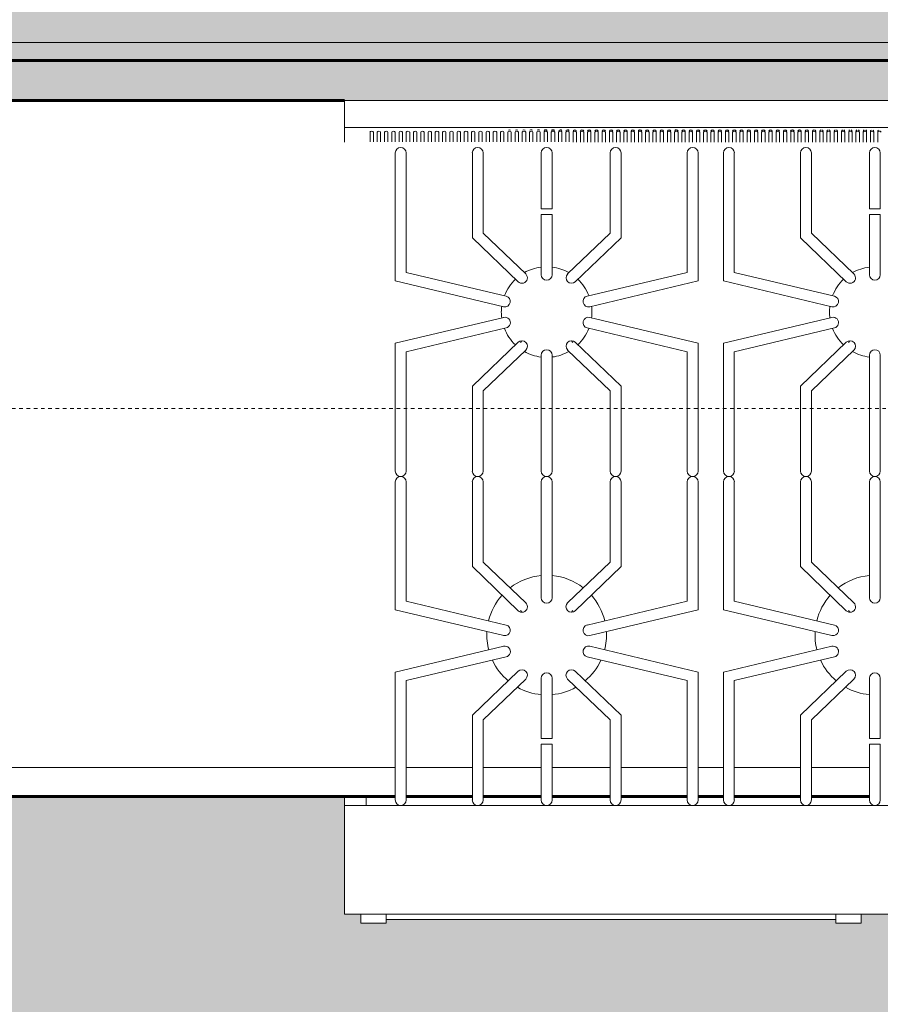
# Model space of a CAD drawing. Header units: inches. Extents: x 1918 to 3155, y 8363 to 8905.
# Tile 62 of 80: x 2554 to 2584, y 8837 to 8871. Entities that reach past the tile are written whole.
import ezdxf

# ---------------------------------------------------------------- set-up
doc = ezdxf.new("R2010")
doc.units = ezdxf.units.IN
doc.header["$MEASUREMENT"] = 0
doc.linetypes.add('Dash', pattern=[0.25, 0.125, -0.125])
for name, color, linetype, lineweight in [('A-ANNO-DIMS', 211, 'Continuous', 9), ('A-ANNO-DIMS-48', 211, 'Continuous', 9), ('A-FLOR', 192, 'Continuous', 18), ('A-GENM', 5, 'Continuous', 9), ('A-WALL', 113, 'Continuous', 18), ('A-WALL-PATT-1', 111, 'Continuous', 9), ('G-IMPT', 8, 'Continuous', 9), ('I-WALL-1', 2, 'Continuous', 60), ('Q-CASE', 31, 'Continuous', 9), ('Q-CASE-1', 31, 'Continuous', 60), ('Q-CASE-HDLN', 31, 'Dash', 9), ('S-FNDN', 32, 'Continuous', 18)]:
    doc.layers.add(name, color=color, linetype=linetype, lineweight=lineweight)
doc.styles.add('Century Gothic', font='ufonts.com_century-gothic.ttf', dxfattribs={"height": 4.5})
doc.dimstyles.new('OD__1__Tol__', dxfattribs={"dimscale": 12, "dimtxt": 4.698757, "dimasz": 0.5, "dimexe": 0.375, "dimexo": 0.25, "dimgap": 0.0625, "dimtad": 1, "dimdec": 0, "dimzin": 3, "dimdsep": 46, "dimlunit": 4, "dimtxsty": 'Century Gothic', "dimblk1": 'OBLIQUE', "dimblk2": 'OBLIQUE', "dimsah": 1, "dimcen": 0.09, "dimdle": 0.375, "dimazin": 0, "dimtfac": 1, "dimtdec": 4, "dimtix": 1, "dimtmove": 0, "dimatfit": 3, "dimfxl": 1, "dimtvp": 1, "dimtfill": 1, "dimfrac": 2, "dimtolj": 1, "dimtzin": 0, "dimarcsym": 2})

# ---------------------------------------------------------------- blocks, each defined once
blk = doc.blocks.new('OD_CW_Base Cabinet - OD_CW_Base Cabinet-1347003-FLOOR PLAN - 1ST FLOOR')
at = {"layer": 'Q-CASE'}
for p, q in [((87.321, 0), (89.321, 0)), ((89.696, 0), (91.977, 0)), ((92.352, 0), (93.227, 0)), ((93.602, 0), (95.883, 0)), ((96.258, 0), (98.258, 0)), ((98.633, 0), (100.633, 0)), ((101.008, 0), (103.29, 0)), ((103.665, 0), (183.376, 0)), ((89.321, -1), (87.321, -1)), ((87.321, -1), (89.321, -1)), ((91.977, -1), (89.696, -1)), ((89.696, -1), (91.977, -1)), ((93.227, -1), (92.352, -1)), ((92.352, -1), (93.227, -1)), ((95.883, -1), (93.602, -1)), ((93.602, -1), (95.883, -1)), ((98.258, -1), (96.258, -1)), ((96.258, -1), (98.258, -1)), ((100.633, -1), (98.633, -1)), ((98.633, -1), (100.633, -1)), ((103.29, -1), (101.008, -1)), ((101.008, -1), (103.29, -1)), ((183.376, -1), (103.665, -1)), ((103.665, -1), (183.376, -1)), ((183.376, -24), (105.415, -24))]:
    blk.add_line(p, q, dxfattribs=at)
at = {"layer": 'Q-CASE-1'}
for p, q in [((87.321, 0), (89.321, 0)), ((89.696, 0), (91.977, 0)), ((92.352, 0), (93.227, 0)), ((93.602, 0), (95.883, 0)), ((96.258, 0), (98.258, 0)), ((98.633, 0), (100.633, 0)), ((101.008, 0), (103.29, 0)), ((103.665, 0), (183.376, 0)), ((183.376, -24), (105.415, -24))]:
    blk.add_line(p, q, dxfattribs=at)
blk = doc.blocks.new('8_Burner_Viking_Range_12923 - Viking 8 Burner Range Stove_dwg-1113080-FLOOR PLAN - 1ST FLOOR')
at = {"layer": 'G-IMPT'}
for p, q in [((1225.479, 22.988), (1177.604, 22.988)), ((1177.604, 22.988), (1177.604, 22.051)), ((1177.604, 22.051), (1225.479, 22.051)), ((1177.604, 21.551), (1177.604, 22.051)), ((1178.483, 21.89), (1178.483, 21.557)), ((1178.6, 21.557), (1178.6, 21.89)), ((1178.733, 21.89), (1178.733, 21.557)), ((1178.85, 21.557), (1178.85, 21.89)), ((1178.983, 21.89), (1178.983, 21.557)), ((1179.1, 21.557), (1179.1, 21.89)), ((1179.233, 21.89), (1179.233, 21.557)), ((1179.35, 21.557), (1179.35, 21.89)), ((1179.483, 21.89), (1179.483, 21.557)), ((1179.6, 21.557), (1179.6, 21.89)), ((1179.733, 21.89), (1179.733, 21.557)), ((1179.85, 21.557), (1179.85, 21.89)), ((1179.983, 21.89), (1179.983, 21.557)), ((1180.1, 21.557), (1180.1, 21.89)), ((1180.233, 21.89), (1180.233, 21.557)), ((1180.35, 21.557), (1180.35, 21.89)), ((1180.483, 21.89), (1180.483, 21.557)), ((1180.6, 21.557), (1180.6, 21.89)), ((1180.733, 21.89), (1180.733, 21.557)), ((1180.85, 21.557), (1180.85, 21.89)), ((1180.983, 21.89), (1180.983, 21.557)), ((1181.1, 21.557), (1181.1, 21.89)), ((1181.233, 21.89), (1181.233, 21.557)), ((1181.35, 21.557), (1181.35, 21.89)), ((1181.483, 21.89), (1181.483, 21.557)), ((1181.6, 21.557), (1181.6, 21.89)), ((1181.733, 21.89), (1181.733, 21.557)), ((1181.85, 21.557), (1181.85, 21.89)), ((1181.983, 21.89), (1181.983, 21.557)), ((1182.1, 21.557), (1182.1, 21.89)), ((1182.233, 21.89), (1182.233, 21.557)), ((1182.35, 21.557), (1182.35, 21.89)), ((1182.483, 21.89), (1182.483, 21.557)), ((1182.6, 21.557), (1182.6, 21.89)), ((1182.733, 21.89), (1182.733, 21.557)), ((1182.85, 21.557), (1182.85, 21.89)), ((1182.983, 21.89), (1182.983, 21.557)), ((1183.1, 21.557), (1183.1, 21.89)), ((1183.233, 21.89), (1183.233, 21.557)), ((1183.35, 21.557), (1183.35, 21.89)), ((1183.483, 21.89), (1183.483, 21.557)), ((1183.6, 21.557), (1183.6, 21.89)), ((1183.733, 21.89), (1183.733, 21.557)), ((1183.85, 21.557), (1183.85, 21.89)), ((1183.983, 21.89), (1183.983, 21.557)), ((1184.1, 21.557), (1184.1, 21.89)), ((1184.233, 21.89), (1184.233, 21.557)), ((1184.35, 21.557), (1184.35, 21.89)), ((1184.483, 21.557), (1184.483, 21.89)), ((1184.6, 21.89), (1184.6, 21.557)), ((1184.733, 21.557), (1184.733, 21.89)), ((1184.85, 21.89), (1184.85, 21.557)), ((1184.983, 21.557), (1184.983, 21.89)), ((1185.1, 21.89), (1185.1, 21.557)), ((1185.233, 21.557), (1185.233, 21.89)), ((1185.35, 21.89), (1185.35, 21.557)), ((1185.483, 21.551), (1185.483, 21.89)), ((1185.6, 21.89), (1185.6, 21.551)), ((1185.733, 21.551), (1185.733, 21.89)), ((1185.85, 21.89), (1185.85, 21.551)), ((1185.983, 21.551), (1185.983, 21.89)), ((1186.1, 21.89), (1186.1, 21.551)), ((1186.233, 21.551), (1186.233, 21.89)), ((1186.35, 21.89), (1186.35, 21.551)), ((1186.483, 21.551), (1186.483, 21.89)), ((1186.6, 21.89), (1186.6, 21.551)), ((1186.733, 21.551), (1186.733, 21.89)), ((1186.85, 21.89), (1186.85, 21.551)), ((1186.983, 21.551), (1186.983, 21.89)), ((1187.1, 21.89), (1187.1, 21.551)), ((1187.233, 21.551), (1187.233, 21.89)), ((1187.35, 21.89), (1187.35, 21.551)), ((1187.483, 21.551), (1187.483, 21.89)), ((1187.6, 21.89), (1187.6, 21.551)), ((1187.733, 21.551), (1187.733, 21.89)), ((1187.85, 21.89), (1187.85, 21.551)), ((1187.983, 21.551), (1187.983, 21.89)), ((1188.1, 21.89), (1188.1, 21.551)), ((1188.233, 21.551), (1188.233, 21.89)), ((1188.35, 21.89), (1188.35, 21.551)), ((1188.483, 21.551), (1188.483, 21.89)), ((1188.6, 21.89), (1188.6, 21.551)), ((1188.733, 21.551), (1188.733, 21.89)), ((1188.85, 21.89), (1188.85, 21.551)), ((1188.983, 21.551), (1188.983, 21.89)), ((1189.1, 21.89), (1189.1, 21.551)), ((1189.233, 21.551), (1189.233, 21.89)), ((1189.35, 21.89), (1189.35, 21.551)), ((1189.483, 21.551), (1189.483, 21.89)), ((1189.6, 21.89), (1189.6, 21.551)), ((1189.733, 21.551), (1189.733, 21.89)), ((1189.85, 21.89), (1189.85, 21.551)), ((1189.983, 21.551), (1189.983, 21.89)), ((1190.1, 21.89), (1190.1, 21.551)), ((1190.233, 21.551), (1190.233, 21.89)), ((1190.35, 21.89), (1190.35, 21.551)), ((1190.483, 21.551), (1190.483, 21.89)), ((1190.6, 21.89), (1190.6, 21.551)), ((1190.733, 21.551), (1190.733, 21.89)), ((1190.85, 21.89), (1190.85, 21.551)), ((1190.983, 21.551), (1190.983, 21.89)), ((1191.1, 21.89), (1191.1, 21.551)), ((1191.233, 21.551), (1191.233, 21.89)), ((1191.35, 21.89), (1191.35, 21.551)), ((1191.483, 21.551), (1191.483, 21.89)), ((1191.6, 21.89), (1191.6, 21.551)), ((1191.733, 21.551), (1191.733, 21.89)), ((1191.85, 21.89), (1191.85, 21.551)), ((1191.983, 21.551), (1191.983, 21.89)), ((1192.1, 21.89), (1192.1, 21.551)), ((1192.233, 21.551), (1192.233, 21.89)), ((1192.35, 21.89), (1192.35, 21.551)), ((1192.483, 21.551), (1192.483, 21.89)), ((1192.6, 21.89), (1192.6, 21.551)), ((1192.733, 21.551), (1192.733, 21.89)), ((1192.85, 21.89), (1192.85, 21.551)), ((1192.983, 21.551), (1192.983, 21.89)), ((1193.1, 21.89), (1193.1, 21.551)), ((1193.233, 21.551), (1193.233, 21.89)), ((1193.35, 21.89), (1193.35, 21.551)), ((1193.483, 21.551), (1193.483, 21.89)), ((1193.6, 21.89), (1193.6, 21.551)), ((1193.733, 21.551), (1193.733, 21.89)), ((1193.85, 21.89), (1193.85, 21.551)), ((1193.983, 21.551), (1193.983, 21.89)), ((1194.1, 21.89), (1194.1, 21.551)), ((1194.233, 21.551), (1194.233, 21.89)), ((1194.35, 21.89), (1194.35, 21.551)), ((1194.483, 21.551), (1194.483, 21.89)), ((1194.6, 21.89), (1194.6, 21.551)), ((1194.733, 21.551), (1194.733, 21.89)), ((1194.85, 21.89), (1194.85, 21.551)), ((1194.983, 21.551), (1194.983, 21.89)), ((1195.1, 21.89), (1195.1, 21.551)), ((1195.233, 21.551), (1195.233, 21.89)), ((1195.35, 21.89), (1195.35, 21.551)), ((1195.483, 21.551), (1195.483, 21.89)), ((1195.6, 21.89), (1195.6, 21.551)), ((1195.733, 21.551), (1195.733, 21.89)), ((1195.85, 21.89), (1195.85, 21.551)), ((1195.983, 21.551), (1195.983, 21.89)), ((1179.354, 16.764), (1179.354, 21.176)), ((1179.729, 21.176), (1179.729, 17.06)), ((1182.01, 18.253), (1182.01, 21.176)), ((1182.385, 21.176), (1182.385, 18.413)), ((1184.385, 19.255), (1184.385, 21.176)), ((1184.76, 21.176), (1184.76, 19.255)), ((1186.76, 18.413), (1186.76, 21.176)), ((1187.135, 21.176), (1187.135, 18.253)), ((1189.416, 17.06), (1189.416, 21.176)), ((1189.791, 21.176), (1189.791, 16.764)), ((1190.666, 16.764), (1190.666, 21.176)), ((1191.041, 21.176), (1191.041, 17.06)), ((1193.322, 18.253), (1193.322, 21.176)), ((1193.697, 21.176), (1193.697, 18.413)), ((1195.697, 19.255), (1195.697, 21.176)), ((1196.072, 21.176), (1196.072, 19.255)), ((1184.385, 19.255), (1184.76, 19.255)), ((1184.385, 16.976), (1184.385, 19.051)), ((1184.76, 19.051), (1184.385, 19.051)), ((1184.76, 19.051), (1184.76, 16.976)), ((1195.697, 19.255), (1196.072, 19.255)), ((1195.697, 16.976), (1195.697, 19.051)), ((1196.072, 19.051), (1195.697, 19.051)), ((1196.072, 19.051), (1196.072, 16.976)), ((1182.385, 18.413), (1183.849, 17.005)), ((1185.296, 17.005), (1186.76, 18.413)), ((1193.697, 18.413), (1195.161, 17.005)), ((1183.589, 16.735), (1182.01, 18.253)), ((1187.135, 18.253), (1185.556, 16.735)), ((1194.901, 16.735), (1193.322, 18.253)), ((1179.729, 17.06), (1183.177, 16.241)), ((1185.968, 16.241), (1189.416, 17.06)), ((1191.041, 17.06), (1194.489, 16.241)), ((1183.09, 15.876), (1179.354, 16.764)), ((1189.791, 16.764), (1186.055, 15.876)), ((1194.402, 15.876), (1190.666, 16.764)), ((1179.354, 14.619), (1183.09, 15.507)), ((1186.055, 15.507), (1189.791, 14.619)), ((1190.666, 14.619), (1194.402, 15.507)), ((1183.177, 15.142), (1179.729, 14.322)), ((1189.416, 14.322), (1185.968, 15.142)), ((1194.489, 15.142), (1191.041, 14.322)), ((1179.354, 14.619), (1179.354, 10.207)), ((1182.01, 13.129), (1183.589, 14.648)), ((1183.666, 14.646), (1183.713, 14.7)), ((1185.478, 14.646), (1185.432, 14.7)), ((1187.135, 13.129), (1185.556, 14.648)), ((1189.791, 10.207), (1189.791, 14.619)), ((1190.666, 14.619), (1190.666, 10.207)), ((1193.322, 13.129), (1194.901, 14.648)), ((1194.979, 14.646), (1195.026, 14.7)), ((1179.729, 10.207), (1179.729, 14.322)), ((1183.849, 14.378), (1182.385, 12.97)), ((1185.296, 14.378), (1186.76, 12.97)), ((1189.416, 10.207), (1189.416, 14.322)), ((1191.041, 10.207), (1191.041, 14.322)), ((1195.161, 14.378), (1193.697, 12.97)), ((1184.385, 10.207), (1184.385, 14.203)), ((1184.76, 14.203), (1184.76, 10.207)), ((1195.697, 10.207), (1195.697, 14.203)), ((1196.072, 14.203), (1196.072, 10.207)), ((1182.01, 10.207), (1182.01, 13.129)), ((1182.385, 12.97), (1182.385, 10.207)), ((1186.76, 12.97), (1186.76, 10.207)), ((1187.135, 10.207), (1187.135, 13.129)), ((1193.322, 10.207), (1193.322, 13.129)), ((1193.697, 12.97), (1193.697, 10.207)), ((1179.354, 9.832), (1179.354, 5.42)), ((1179.729, 5.716), (1179.729, 9.832)), ((1182.01, 6.91), (1182.01, 9.832)), ((1182.385, 9.832), (1182.385, 7.069)), ((1184.385, 5.836), (1184.385, 9.832)), ((1184.76, 9.832), (1184.76, 5.836)), ((1186.76, 9.832), (1186.76, 7.069)), ((1187.135, 6.91), (1187.135, 9.832)), ((1189.416, 5.716), (1189.416, 9.832)), ((1189.791, 5.42), (1189.791, 9.832)), ((1190.666, 9.832), (1190.666, 5.42)), ((1191.041, 5.716), (1191.041, 9.832)), ((1193.322, 6.91), (1193.322, 9.832)), ((1193.697, 9.832), (1193.697, 7.069)), ((1195.697, 5.836), (1195.697, 9.832)), ((1196.072, 9.832), (1196.072, 5.836)), ((1183.589, 5.391), (1182.01, 6.91)), ((1182.385, 7.069), (1183.849, 5.661)), ((1186.76, 7.069), (1185.296, 5.661)), ((1185.556, 5.391), (1187.135, 6.91)), ((1194.901, 5.391), (1193.322, 6.91)), ((1193.697, 7.069), (1195.161, 5.661)), ((1179.729, 5.716), (1183.177, 4.897)), ((1185.968, 4.897), (1189.416, 5.716)), ((1191.041, 5.716), (1194.489, 4.897)), ((1183.09, 4.532), (1179.354, 5.42)), ((1183.713, 5.339), (1183.666, 5.393)), ((1185.432, 5.339), (1185.478, 5.393)), ((1189.791, 5.42), (1186.055, 4.532)), ((1194.402, 4.532), (1190.666, 5.42)), ((1195.026, 5.339), (1194.979, 5.393)), ((1179.354, 3.275), (1183.09, 4.163)), ((1186.055, 4.163), (1189.791, 3.275)), ((1190.666, 3.275), (1194.402, 4.163)), ((1183.177, 3.798), (1179.729, 2.979)), ((1189.416, 2.979), (1185.968, 3.798)), ((1194.489, 3.798), (1191.041, 2.979)), ((1179.354, -1.137), (1179.354, 3.275)), ((1182.01, 1.785), (1183.589, 3.304)), ((1184.385, 0.987), (1184.385, 3.062)), ((1184.76, 3.062), (1184.76, 0.987)), ((1185.556, 3.304), (1187.135, 1.785)), ((1189.791, 3.275), (1189.791, -1.137)), ((1190.666, -1.137), (1190.666, 3.275)), ((1193.322, 1.785), (1194.901, 3.304)), ((1195.697, 0.987), (1195.697, 3.062)), ((1196.072, 3.062), (1196.072, 0.987)), ((1179.729, 2.979), (1179.729, -1.137)), ((1183.849, 3.034), (1182.385, 1.626)), ((1186.76, 1.626), (1185.296, 3.034)), ((1189.416, -1.137), (1189.416, 2.979)), ((1191.041, 2.979), (1191.041, -1.137)), ((1195.161, 3.034), (1193.697, 1.626)), ((1182.01, -1.137), (1182.01, 1.785)), ((1187.135, 1.785), (1187.135, -1.137)), ((1193.322, -1.137), (1193.322, 1.785)), ((1182.385, 1.626), (1182.385, -1.137)), ((1186.76, -1.137), (1186.76, 1.626)), ((1193.697, 1.626), (1193.697, -1.137)), ((1184.385, 0.987), (1184.76, 0.987)), ((1184.385, -1.137), (1184.385, 0.784)), ((1184.76, 0.784), (1184.385, 0.784)), ((1184.76, 0.784), (1184.76, -1.137)), ((1195.697, 0.987), (1196.072, 0.987)), ((1195.697, -1.137), (1195.697, 0.784)), ((1196.072, 0.784), (1195.697, 0.784)), ((1196.072, 0.784), (1196.072, -1.137)), ((1177.604, -1.012), (1177.604, -1.324)), ((1178.354, -1.012), (1178.354, -1.324)), ((1177.604, -5.074), (1177.604, -1.324)), ((1177.604, -1.324), (1225.479, -1.324)), ((1178.354, -1.324), (1177.604, -1.324)), ((1225.479, -5.074), (1177.604, -5.074)), ((1178.166, -5.387), (1178.166, -5.093)), ((1179.041, -5.093), (1179.041, -5.387)), ((1194.541, -5.093), (1194.541, -5.387)), ((1195.416, -5.387), (1195.416, -5.093)), ((1178.166, -5.387), (1179.041, -5.387)), ((1179.041, -5.262), (1194.541, -5.262)), ((1194.541, -5.387), (1195.416, -5.387))]:
    blk.add_line(p, q, dxfattribs=at)
for centre, radius, start, end in [((1179.541, 21.176), 0.188, 0, 180), ((1182.197, 21.176), 0.188, 0, 180), ((1184.572, 21.176), 0.188, 0, 180), ((1186.947, 21.176), 0.188, 0, 180), ((1189.604, 21.176), 0.188, 0, 180), ((1190.854, 21.176), 0.188, 0, 180), ((1193.51, 21.176), 0.188, 0, 180), ((1195.885, 21.176), 0.188, 0, 180), ((1183.719, 16.87), 0.188, 226.1103, 46.1103), ((1184.572, 15.691), 1.562, 96.9328, 119.482), ((1184.572, 15.691), 1.562, 60.5084, 83.062), ((1185.426, 16.87), 0.187, 133.8897, 313.8897), ((1195.031, 16.87), 0.188, 226.1103, 46.1103), ((1195.885, 15.691), 1.562, 96.9328, 119.482), ((1184.572, 15.691), 1.562, 133.5299, 158.7956), ((1184.572, 16.976), 0.188, 180, 0), ((1184.572, 15.691), 1.563, 21.1947, 46.4604), ((1195.885, 15.691), 1.562, 133.5299, 158.7956), ((1195.885, 16.976), 0.188, 180, 0), ((1183.133, 16.058), 0.187, 256.6308, 76.6308), ((1186.012, 16.058), 0.188, 103.3692, 283.3692), ((1194.446, 16.058), 0.187, 256.6308, 76.6308), ((1184.572, 15.691), 1.563, 172.663, 180), ((1184.572, 15.691), 1.563, 180, 187.3314), ((1184.572, 15.691), 1.562, 0, 7.3314), ((1184.572, 15.691), 1.562, 352.663, 0), ((1195.885, 15.691), 1.563, 172.663, 180), ((1195.885, 15.691), 1.563, 180, 187.3314), ((1183.133, 15.324), 0.187, 283.3692, 103.3692), ((1186.012, 15.324), 0.188, 76.6308, 256.6308), ((1194.446, 15.324), 0.187, 283.3692, 103.3692), ((1184.572, 15.691), 1.563, 201.1947, 226.4604), ((1184.572, 15.691), 1.562, 313.5299, 338.7956), ((1195.885, 15.691), 1.563, 201.1947, 226.4604), ((1183.719, 14.513), 0.188, 313.8897, 133.8897), ((1185.426, 14.513), 0.187, 46.1103, 226.1103), ((1195.031, 14.513), 0.188, 313.8897, 133.8897), ((1184.572, 15.691), 1.563, 240.5084, 263.062), ((1184.572, 14.203), 0.188, 0, 180), ((1184.572, 15.691), 1.562, 276.9328, 299.482), ((1195.885, 15.691), 1.563, 240.5084, 263.062), ((1195.885, 14.203), 0.188, 0, 180), ((1179.541, 10.207), 0.188, 180, 0), ((1182.197, 10.207), 0.188, 180, 0), ((1184.572, 10.207), 0.188, 180, 0), ((1186.947, 10.207), 0.188, 180, 0), ((1189.604, 10.207), 0.188, 180, 0), ((1190.854, 10.207), 0.188, 180, 0), ((1193.51, 10.207), 0.188, 180, 0), ((1195.885, 10.207), 0.188, 180, 0), ((1179.541, 9.832), 0.188, 0, 180), ((1182.197, 9.832), 0.188, 0, 180), ((1184.572, 9.832), 0.188, 0, 180), ((1186.947, 9.832), 0.188, 0, 180), ((1189.604, 9.832), 0.188, 0, 180), ((1190.854, 9.832), 0.188, 0, 180), ((1193.51, 9.832), 0.188, 0, 180), ((1195.885, 9.832), 0.188, 0, 180), ((1184.572, 4.551), 2.062, 95.3163, 127.6957), ((1184.572, 4.551), 2.063, 52.2929, 84.6829), ((1195.885, 4.551), 2.063, 95.3163, 127.6957), ((1184.572, 4.551), 2.062, 138.2791, 166.1871), ((1184.572, 5.836), 0.188, 180, 0), ((1184.572, 4.551), 2.063, 13.8062, 41.7121), ((1195.885, 4.551), 2.062, 138.2791, 166.1871), ((1195.885, 5.836), 0.188, 180, 0), ((1183.719, 5.526), 0.188, 226.1103, 46.1103), ((1185.426, 5.526), 0.188, 133.8897, 313.8897), ((1195.031, 5.526), 0.188, 226.1103, 46.1103), ((1183.133, 4.715), 0.187, 256.6308, 76.6308), ((1186.012, 4.715), 0.188, 103.3692, 283.3692), ((1194.446, 4.715), 0.187, 256.6308, 76.6308), ((1184.572, 4.551), 2.062, 176.8713, 194.3753), ((1184.572, 4.551), 2.062, 345.6182, 3.1214), ((1195.885, 4.551), 2.063, 176.8713, 194.3753), ((1183.133, 3.981), 0.187, 283.3692, 103.3692), ((1186.012, 3.981), 0.188, 76.6308, 256.6308), ((1194.446, 3.981), 0.187, 283.3692, 103.3692), ((1184.572, 4.551), 2.063, 204.9114, 229.9075), ((1184.572, 4.551), 2.062, 310.0806, 335.0837), ((1195.885, 4.551), 2.063, 204.9114, 229.9075), ((1183.719, 3.169), 0.188, 313.8897, 133.8897), ((1184.572, 3.062), 0.188, 0, 180), ((1185.426, 3.169), 0.188, 46.1103, 226.1103), ((1195.031, 3.169), 0.188, 313.8897, 133.8897), ((1195.885, 3.062), 0.188, 0, 180), ((1184.572, 4.551), 2.063, 240.8021, 264.6829), ((1184.572, 4.551), 2.063, 275.3162, 299.1905), ((1195.885, 4.551), 2.063, 240.8021, 264.6829), ((1179.541, -1.137), 0.188, 180, 0), ((1182.197, -1.137), 0.188, 180, 0), ((1184.572, -1.137), 0.188, 180, 0), ((1186.947, -1.137), 0.188, 180, 0), ((1189.604, -1.137), 0.188, 180, 0), ((1190.854, -1.137), 0.188, 180, 0), ((1193.51, -1.137), 0.188, 180, 0), ((1195.885, -1.137), 0.188, 180, 0)]:
    blk.add_arc(centre, radius, start, end, dxfattribs=at)
for centre, major_axis, start_param, end_param in [((1178.541, 21.89), (-0.0585, 0), 3.141593, 6.283185), ((1178.791, 21.89), (-0.0585, 0), 3.141593, 6.283185), ((1179.041, 21.89), (-0.0585, 0), 3.141593, 6.283185), ((1179.291, 21.89), (-0.0585, 0), 3.141593, 6.283185), ((1179.541, 21.89), (-0.0585, 0), 3.141593, 6.283185), ((1179.791, 21.89), (-0.0585, 0), 3.141593, 6.283185), ((1180.041, 21.89), (-0.0585, 0), 3.141593, 6.283185), ((1180.291, 21.89), (-0.0585, 0), 3.141593, 6.283185), ((1180.541, 21.89), (-0.0585, 0), 3.141593, 6.283185), ((1180.791, 21.89), (-0.0585, 0), 3.141593, 6.283185), ((1181.041, 21.89), (-0.0585, 0), 3.141593, 6.283185), ((1181.291, 21.89), (-0.0585, 0), 3.141593, 6.283185), ((1181.541, 21.89), (-0.0585, 0), 3.141593, 6.283185), ((1181.791, 21.89), (-0.0585, 0), 3.141593, 6.283185), ((1182.041, 21.89), (-0.0585, 0), 3.141593, 6.283185), ((1182.291, 21.89), (-0.0585, 0), 3.141593, 6.283185), ((1182.541, 21.89), (-0.0585, 0), 3.141593, 6.283185), ((1182.791, 21.89), (-0.0585, 0), 3.141593, 6.283185), ((1183.041, 21.89), (-0.0585, 0), 3.141593, 6.283185), ((1183.291, 21.89), (-0.0585, 0), 3.141593, 6.283185), ((1183.291, 21.934), (0.0585, 0), 0.946513, 2.284923), ((1183.541, 21.89), (-0.0585, 0), 3.141593, 6.283185), ((1183.541, 21.934), (0.0585, 0), 0.91144, 2.316636), ((1183.791, 21.89), (-0.0585, 0), 3.141593, 6.283185), ((1183.791, 21.934), (0.0585, 0), 0.878624, 2.346331), ((1184.041, 21.89), (-0.0585, 0), 3.141593, 6.283185), ((1184.041, 21.934), (0.0585, 0), 0.73242, 2.490894), ((1184.291, 21.89), (-0.0585, 0), 3.141593, 6.283185), ((1184.291, 21.934), (0.0585, 0), 0.706209, 2.5143), ((1184.541, 21.89), (0.0585, 0), 0, 3.141593), ((1184.541, 21.934), (0.0585, 0), 0.564562, 2.654404), ((1184.791, 21.89), (0.0585, 0), 0, 3.141593), ((1184.791, 21.934), (0.0585, 0), 0.544219, 2.672218), ((1185.041, 21.89), (0.0585, 0), 0, 3.141593), ((1185.041, 21.934), (0.0585, 0), 0.52507, 2.688997), ((1185.291, 21.89), (0.0585, 0), 0, 3.141593), ((1185.291, 21.934), (0.0585, 0), 0.391738, 2.820962), ((1185.541, 21.89), (0.0585, 0), 0, 3.141593), ((1185.541, 21.934), (0.0585, 0), 0.377483, 2.833069), ((1185.791, 21.89), (0.0585, 0), 0, 3.141593), ((1185.791, 21.934), (0.0585, 0), 0.247952, 2.961309), ((1186.041, 21.89), (0.0585, 0), 0, 3.141593), ((1186.041, 21.934), (0.0585, 0), 0.238078, 2.96923), ((1186.291, 21.934), (0.0585, 0), 0.112138, 3.09395), ((1186.291, 21.89), (0.0585, 0), 0, 3.141593), ((1186.541, 21.934), (0.0585, 0), 0.224952, 3.098115), ((1186.541, 21.89), (0.0585, 0), 0, 3.141593), ((1186.791, 21.934), (-0.0585, 0), 3.141593, 6.283185), ((1186.791, 21.89), (0.0585, 0), 0, 3.141593), ((1187.041, 21.934), (-0.0585, 0), 3.141593, 6.283185), ((1187.041, 21.89), (0.0585, 0), 0, 3.141593), ((1187.291, 21.934), (-0.0585, 0), 3.141593, 6.283185), ((1187.291, 21.89), (0.0585, 0), 0, 3.141593), ((1187.541, 21.934), (-0.0585, 0), 3.141593, 6.283185), ((1187.541, 21.89), (0.0585, 0), 0, 3.141593), ((1187.791, 21.934), (0.0585, 0), 1.570796, 3.141593), ((1187.791, 21.89), (0.0585, 0), 0, 3.141593), ((1187.791, 21.934), (-0.0585, 0), 3.141593, 4.682233), ((1188.041, 21.934), (-0.0585, 0), 3.141593, 6.283185), ((1188.041, 21.89), (0.0585, 0), 0, 3.141593), ((1188.291, 21.934), (-0.0585, 0), 3.141593, 6.283185), ((1188.291, 21.89), (0.0585, 0), 0, 3.141593), ((1188.541, 21.934), (-0.0585, 0), 3.141593, 6.283185), ((1188.541, 21.89), (0.0585, 0), 0, 3.141593), ((1188.791, 21.934), (-0.0585, 0), 3.141593, 6.283185), ((1188.791, 21.89), (0.0585, 0), 0, 3.141593), ((1189.041, 21.89), (0.0585, 0), 0, 3.141593), ((1189.041, 21.934), (-0.0585, 0), 3.141593, 5.99792), ((1189.291, 21.934), (-0.0585, 0), 3.141593, 6.283185), ((1189.291, 21.89), (0.0585, 0), 0, 3.141593), ((1189.541, 21.934), (-0.0585, 0), 3.141593, 6.283185), ((1189.541, 21.89), (0.0585, 0), 0, 3.141593), ((1189.791, 21.934), (-0.0585, 0), 3.141593, 6.283185), ((1189.791, 21.89), (0.0585, 0), 0, 3.141593), ((1190.041, 21.934), (-0.0585, 0), 3.141593, 6.283185), ((1190.041, 21.89), (0.0585, 0), 0, 3.141593), ((1190.291, 21.934), (-0.0585, 0), 3.141593, 6.283185), ((1190.291, 21.89), (0.0585, 0), 0, 3.141593), ((1190.541, 21.934), (-0.0585, 0), 3.141593, 6.283185), ((1190.541, 21.89), (0.0585, 0), 0, 3.141593), ((1190.791, 21.934), (-0.0585, 0), 3.141593, 6.283185), ((1190.791, 21.89), (0.0585, 0), 0, 3.141593), ((1191.041, 21.934), (-0.0585, 0), 3.141593, 6.283185), ((1191.041, 21.89), (0.0585, 0), 0, 3.141593), ((1191.291, 21.934), (-0.0585, 0), 3.141593, 6.283185), ((1191.291, 21.89), (0.0585, 0), 0, 3.141593), ((1191.541, 21.934), (-0.0585, 0), 3.141593, 6.283185), ((1191.541, 21.89), (0.0585, 0), 0, 3.141593), ((1191.791, 21.934), (-0.0585, 0), 3.141593, 6.283185), ((1191.791, 21.89), (0.0585, 0), 0, 3.141593), ((1192.041, 21.934), (-0.0585, 0), 3.141593, 6.283185), ((1192.041, 21.89), (0.0585, 0), 0, 3.141593), ((1192.291, 21.934), (-0.0585, 0), 3.141593, 6.283185), ((1192.291, 21.89), (0.0585, 0), 0, 3.141593), ((1192.541, 21.934), (0.0585, 0), 0.087178, 3.141593), ((1192.541, 21.89), (0.0585, 0), 0, 3.141593), ((1192.791, 21.934), (0.0585, 0), 1.589058, 3.141593), ((1192.791, 21.89), (0.0585, 0), 0, 3.141593), ((1192.791, 21.934), (-0.0585, 0), 3.141593, 4.693867), ((1193.041, 21.934), (0.0585, 0), 1.636173, 3.141593), ((1193.041, 21.89), (0.0585, 0), 0, 3.141593), ((1193.041, 21.934), (-0.0585, 0), 3.141593, 4.646082), ((1193.291, 21.934), (0.0585, 0), 1.683288, 3.141593), ((1193.291, 21.89), (0.0585, 0), 0, 3.141593), ((1193.291, 21.934), (-0.0585, 0), 3.141593, 4.598297), ((1193.541, 21.934), (0.0585, 0), 1.730402, 3.141593), ((1193.541, 21.89), (0.0585, 0), 0, 3.141593), ((1193.541, 21.934), (-0.0585, 0), 3.141593, 4.550512), ((1193.791, 21.934), (0.0585, 0), 1.777517, 3.141593), ((1193.791, 21.89), (0.0585, 0), 0, 3.141593), ((1193.791, 21.934), (-0.0585, 0), 3.141593, 4.502727), ((1194.041, 21.934), (0.0585, 0), 1.824631, 3.141593), ((1194.041, 21.89), (0.0585, 0), 0, 3.141593), ((1194.041, 21.934), (-0.0585, 0), 3.141593, 4.454942), ((1194.291, 21.934), (0.0585, 0), 1.871746, 3.141593), ((1194.291, 21.89), (0.0585, 0), 0, 3.141593), ((1194.291, 21.934), (-0.0585, 0), 3.141593, 4.407157), ((1194.541, 21.934), (0.0585, 0), 1.918861, 3.141593), ((1194.541, 21.89), (0.0585, 0), 0, 3.141593), ((1194.541, 21.934), (-0.0585, 0), 3.141593, 4.359372), ((1194.791, 21.934), (0.0585, 0), 1.965975, 3.141593), ((1194.791, 21.89), (0.0585, 0), 0, 3.141593), ((1194.791, 21.934), (-0.0585, 0), 3.141593, 4.311587), ((1195.041, 21.89), (0.0585, 0), 0, 3.141593), ((1195.041, 21.934), (0.0585, 0), 2.01309, 2.718554), ((1195.041, 21.934), (-0.0585, 0), 3.141593, 4.263802), ((1195.291, 21.934), (0.0585, 0), 2.060205, 3.141593), ((1195.291, 21.89), (0.0585, 0), 0, 3.141593), ((1195.291, 21.934), (-0.0585, 0), 3.141593, 4.216016), ((1195.541, 21.934), (0.0585, 0), 2.107319, 3.141593), ((1195.541, 21.89), (0.0585, 0), 0, 3.141593), ((1195.541, 21.934), (-0.0585, 0), 3.141593, 4.168231), ((1195.791, 21.934), (0.0585, 0), 2.154434, 3.141593), ((1195.791, 21.89), (0.0585, 0), 0, 3.141593), ((1195.791, 21.934), (-0.0585, 0), 3.141593, 4.120446), ((1196.041, 21.934), (0.0585, 0), 2.201549, 3.141593), ((1196.041, 21.89), (0.0585, 0), 0, 3.141593)]:
    blk.add_ellipse(centre, major_axis=major_axis, ratio=0.707107, start_param=start_param, end_param=end_param, dxfattribs=at)
blk = doc.blocks.new('8_Burner_Viking_Range_12923 - 8_Burner_Viking_Range_12923-1163013-FLOOR PLAN - 1ST FLOOR')
blk.add_blockref('8_Burner_Viking_Range_12923 - Viking 8 Burner Range Stove_dwg-1113080-FLOOR PLAN - 1ST FLOOR', (-1201.541, -10.019))
blk = doc.blocks.new('OD_CW_Upper Cabinet - OD_CW_Upper Cabinet-1346970-FLOOR PLAN - 1ST FLOOR')
at = {"layer": 'Q-CASE-HDLN'}
for p, q in [((162.829, 24), (0.738, 24)), ((0.738, 12), (162.829, 12))]:
    blk.add_line(p, q, dxfattribs=at)
blk = doc.blocks.new('DIMBLOCK47-FLOOR PLAN - 1ST FLOOR')
at = {"layer": 'A-ANNO-DIMS-48'}
for p, q in [((2543.752, 8886.069), (2543.752, 8696.569)), ((2544.995, 8881.569), (2539.252, 8881.569)), ((2543.752, 8881.569), (2544.995, 8881.569)), ((2636.774, 8696.569), (2539.252, 8696.569)), ((2543.752, 8696.569), (2636.774, 8696.569))]:
    blk.add_line(p, q, dxfattribs=at)
at = {"layer": 'A-ANNO-DIMS-48', "lineweight": 50}
for p, q in [((2543.752, 8881.569), (2540.752, 8884.569)), ((2543.752, 8881.569), (2546.752, 8878.569)), ((2543.752, 8696.569), (2540.752, 8699.569)), ((2543.752, 8696.569), (2546.752, 8693.569))]:
    blk.add_line(p, q, dxfattribs=at)
at = {"layer": 'A-ANNO-DIMS-48', "color": 0, "insert": (2537.235, 8779.448), "char_height": 4.5, "width": 23.09104, "attachment_point": 1, "rotation": 90, "line_spacing_factor": 0.984502, "style": 'Century Gothic', "bg_fill": 3, "box_fill_scale": 1.25, "bg_fill_color": 256, "bg_fill_true_color": 13158600, "bg_fill_transparency": 0}
blk.add_mtext('15\' - 5"', dxfattribs=at)
blk = doc.blocks.new('_Oblique')
at = {"color": 0, "linetype": 'ByBlock', "lineweight": -2}
blk.add_line((-0.5, -0.5), (0.5, 0.5), dxfattribs=at)

msp = doc.modelspace()

# ---------------------------------------------------------------- hatches: boundary and pattern name
at = {"layer": 'A-FLOR'}
h = msp.add_hatch(color=256, dxfattribs=at)
h.paths.add_polyline_path([(2486.337, 8696.569), (2487.698, 8696.569), (2487.698, 8868.569), (2486.337, 8868.569), (2486.337, 8698.819)], flags=0)
h.paths.add_polyline_path([(2710.774, 8698.569), (2710.774, 8699.604), (2711.212, 8699.604), (2711.212, 8700.854), (2711.837, 8700.854), (2711.837, 8724.052), (2711.212, 8724.052), (2711.212, 8725.302), (2710.774, 8725.302), (2710.774, 8729.133), (2711.212, 8729.133), (2711.212, 8730.383), (2711.837, 8730.383), (2711.837, 8753.581), (2711.212, 8753.581), (2711.212, 8754.831), (2710.774, 8754.831), (2710.774, 8757.604), (2711.212, 8757.604), (2711.212, 8758.854), (2711.837, 8758.854), (2711.837, 8790.052), (2711.212, 8790.052), (2711.212, 8791.302), (2710.774, 8791.302), (2710.774, 8795.162), (2711.212, 8795.162), (2711.212, 8796.412), (2711.837, 8796.412), (2711.837, 8827.61), (2711.212, 8827.61), (2711.212, 8828.86), (2710.774, 8828.86), (2710.774, 8832.72), (2711.212, 8832.72), (2711.212, 8833.97), (2711.837, 8833.97), (2711.837, 8865.168), (2711.212, 8865.168), (2711.212, 8866.418), (2710.774, 8866.418), (2710.774, 8868.069), (2711.837, 8868.069), (2711.837, 8868.507), (2710.623, 8868.507), (2710.623, 8868.569), (2675.425, 8868.569), (2675.425, 8868.507), (2674.175, 8868.507), (2674.175, 8868.069), (2670.344, 8868.069), (2670.337, 8838.569), (2634.594, 8838.569), (2634.594, 8844.569), (2613.535, 8844.569), (2613.535, 8840.507), (2612.972, 8840.507), (2612.972, 8840.194), (2612.097, 8840.194), (2612.097, 8840.319), (2585.597, 8840.312), (2585.597, 8840.194), (2584.722, 8840.194), (2584.722, 8840.507), (2583.472, 8840.507), (2583.472, 8840.194), (2582.597, 8840.194), (2582.597, 8840.319), (2567.097, 8840.312), (2567.097, 8840.194), (2566.222, 8840.194), (2566.222, 8840.507), (2565.66, 8840.507), (2565.66, 8844.569), (2511.698, 8844.569), (2511.698, 8702.569), (2640.337, 8702.569), (2640.337, 8700.007), (2644.899, 8700.007), (2644.899, 8698.569), (2710.186, 8698.569)], flags=0)
h.paths.add_polyline_path([(2572.597, 8736.436), (2571.597, 8736.436), (2571.597, 8737.434), (2557.097, 8737.434), (2557.097, 8736.436), (2556.097, 8736.436), (2556.097, 8757.569), (2572.597, 8757.569), (2572.597, 8737.877)], flags=0)
h.paths.add_polyline_path([(2620.597, 8736.436), (2619.597, 8736.436), (2619.597, 8737.434), (2605.097, 8737.434), (2605.097, 8736.436), (2604.097, 8736.436), (2604.097, 8757.569), (2620.597, 8757.569), (2620.597, 8737.877)], flags=0)
h.paths.add_polyline_path([(2667.597, 8736.436), (2667.597, 8737.434), (2653.097, 8737.434), (2653.097, 8736.436), (2652.097, 8736.436), (2652.097, 8757.569), (2668.597, 8757.569), (2668.597, 8736.436), (2668.097, 8736.436)], flags=0)
h.paths.add_polyline_path([(2596.597, 8736.436), (2595.597, 8736.436), (2595.597, 8737.434), (2581.097, 8737.434), (2581.097, 8736.436), (2580.097, 8736.436), (2580.097, 8757.569), (2596.597, 8757.569), (2596.597, 8737.877)], flags=0)
h.paths.add_polyline_path([(2644.597, 8736.436), (2643.597, 8736.436), (2643.597, 8737.434), (2629.097, 8737.434), (2629.097, 8736.436), (2628.097, 8736.436), (2628.097, 8757.569), (2644.597, 8757.569), (2644.597, 8737.877)], flags=0)
h.paths.add_polyline_path([(2668.597, 8761.569), (2556.698, 8761.569), (2556.698, 8785.569), (2669.698, 8785.569), (2669.698, 8761.569)], flags=0)
h.paths.add_polyline_path([(2571.597, 8790.569), (2556.097, 8790.569), (2556.097, 8811.702), (2557.097, 8811.702), (2557.097, 8810.705), (2571.597, 8810.705), (2571.597, 8811.702), (2572.597, 8811.702), (2572.597, 8790.569)], flags=0)
h.paths.add_polyline_path([(2620.597, 8790.569), (2604.097, 8790.569), (2604.097, 8811.702), (2605.097, 8811.702), (2605.097, 8810.705), (2619.597, 8810.705), (2619.597, 8811.702), (2620.597, 8811.702), (2620.597, 8791.554)], flags=0)
h.paths.add_polyline_path([(2652.097, 8790.569), (2652.097, 8811.702), (2653.097, 8811.702), (2653.097, 8810.705), (2667.597, 8810.705), (2667.597, 8811.702), (2668.597, 8811.702), (2668.597, 8790.569), (2652.597, 8790.569)], flags=0)
h.paths.add_polyline_path([(2644.597, 8790.569), (2628.097, 8790.569), (2628.097, 8811.702), (2629.097, 8811.702), (2629.097, 8810.705), (2643.597, 8810.705), (2643.597, 8811.702), (2644.597, 8811.702), (2644.597, 8791.554)], flags=0)
h.paths.add_polyline_path([(2596.597, 8790.569), (2580.097, 8790.569), (2580.097, 8811.702), (2581.097, 8811.702), (2581.097, 8810.705), (2595.597, 8810.705), (2595.597, 8811.702), (2596.597, 8811.702), (2596.597, 8791.554)], flags=0)
at = {"layer": 'A-WALL-PATT-1'}
h = msp.add_hatch(dxfattribs=at)
h.set_pattern_fill('FP_3', color=256, style=0, pattern_type=2)
h.set_pattern_definition([(161.57, (0.24, 0.24), (-1.920451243, 0.000150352), [0, -13.661, 1.517, 0]), (18.43, (-0.24, 0.24), (-1.920451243, -0.000150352), [0, -13.661, 1.517, 0]), (108.43, (0.24, 0.24), (0.959969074, -4.80073665), [4.553, -10.625]), (71.57, (-0.24, 0.24), (0.959969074, 4.80073665), [4.553, -10.625])])
h.paths.add_polyline_path([(2214.337, 8870.569), (2670.337, 8870.569), (2670.337, 8876.069), (2214.337, 8876.069)], flags=0)
h = msp.add_hatch(dxfattribs=at)
h.set_pattern_fill('FP_2', color=256, style=0, pattern_type=2)
h.set_pattern_definition([(0, (0, 0), (15.36, 3.84), [0.634, -10.886, 0.634, -10.886, -61.44]), (0, (0, 0), (15.36, 3.84), [-23.04, 0.634, -22.406, 0.634, -10.886, -26.88]), (0, (0, 0), (15.36, 3.84), [-57.6, 0.634, -7.046, 0.634, -18.566]), (120, (5.76, 1.92), (-11.0055376, 11.3821502), [0.634, -10.886, 0.634, -10.886, -61.44]), (120, (5.76, 1.92), (-11.0055376, 11.3821502), [-23.04, 0.634, -22.406, 0.634, -10.886, -26.88]), (120, (5.76, 1.92), (-11.0055376, 11.3821502), [-57.6, 0.634, -7.046, 0.634, -18.566]), (240, (7.68, 9.6), (-4.3544624, -15.2221502), [0.634, -10.886, 0.634, -10.886, -61.44]), (240, (7.68, 9.6), (-4.3544624, -15.2221502), [-23.04, 0.634, -22.406, 0.634, -10.886, -26.88]), (240, (7.68, 9.6), (-4.3544624, -15.2221502), [-57.6, 0.634, -7.046, 0.634, -18.566])])
h.paths.add_polyline_path([(2386.086, 8869.944), (2478.337, 8869.944), (2478.337, 8870.569), (2214.337, 8870.569), (2214.337, 8869.944), (2232.355, 8869.944)], flags=0)
h.paths.add_polyline_path([(2483.837, 8869.944), (2670.337, 8869.944), (2670.337, 8870.569), (2483.837, 8870.569)], flags=0)
at = {"layer": 'S-FNDN'}
msp.add_hatch(color=256, dxfattribs=at).paths.add_polyline_path([(2486.337, 8868.569), (2670.337, 8868.569), (2670.337, 8869.944), (2486.337, 8869.944)], flags=0)

# ---------------------------------------------------------------- linework, layer by layer
at = {"layer": 'A-WALL'}
msp.add_line((2214.337, 8870.569), (2670.337, 8870.569), dxfattribs=at)
at = {"layer": 'I-WALL-1'}
msp.add_line((2484.462, 8869.944), (2670.337, 8869.944), dxfattribs=at)

# ---------------------------------------------------------------- block references
at = {"layer": 'A-GENM'}
msp.add_blockref('8_Burner_Viking_Range_12923 - 8_Burner_Viking_Range_12923-1163013-FLOOR PLAN - 1ST FLOOR', (2589.597, 8855.601), dxfattribs=at)
at = {"layer": 'Q-CASE'}
msp.add_blockref('OD_CW_Upper Cabinet - OD_CW_Upper Cabinet-1346970-FLOOR PLAN - 1ST FLOOR', (2498.961, 8845.944), dxfattribs=at)
at = {"layer": 'Q-CASE', "rotation": 180}
msp.add_blockref('OD_CW_Base Cabinet - OD_CW_Base Cabinet-1347003-FLOOR PLAN - 1ST FLOOR', (2671.074, 8844.569), dxfattribs=at)

# ---------------------------------------------------------------- next in the draw order: dimensions: what is measured, and where the dimension line sits
at = {"layer": 'A-ANNO-DIMS'}
dim = msp.add_linear_dim(base=(2543.752, 8696.569), p1=(2547.995, 8881.569), p2=(2639.774, 8696.569), angle=90, dimstyle='OD__1__Tol__', override={"dimpost": '<>', "dimfxl": 206.514877}, dxfattribs=at)
dim.commit()
dim.dimension.update_dxf_attribs({"geometry": 'DIMBLOCK47-FLOOR PLAN - 1ST FLOOR', "text_midpoint": (2540.696, 8789.069)})

doc.saveas('drawing.dxf')
